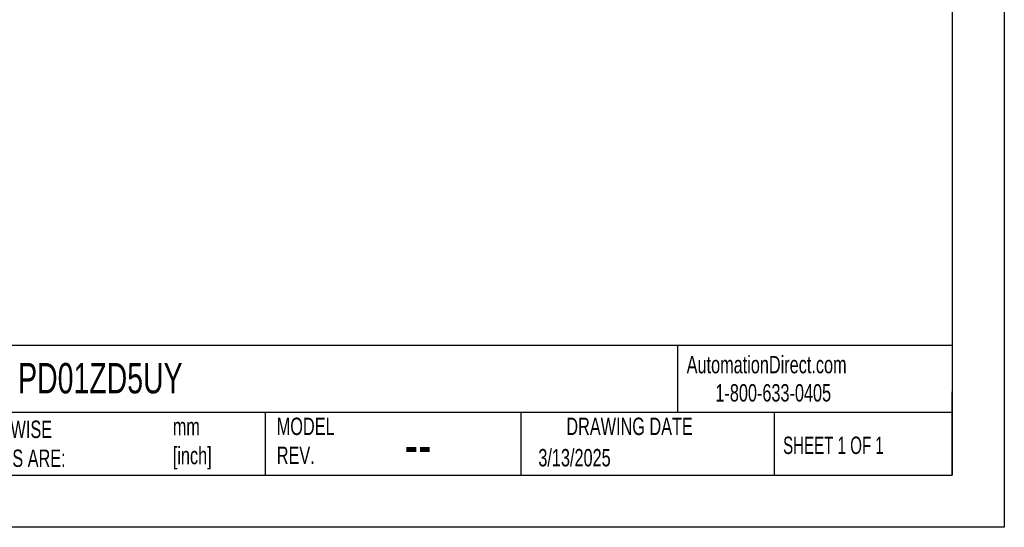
# Model space of a CAD drawing. Header units: millimetres. Extents: x 0 to 279, y 0 to 216.
# Tile 2 of 6: x 159 to 279, y 0 to 62. Entities that reach past the tile are written whole.
import ezdxf

# ---------------------------------------------------------------- set-up
doc = ezdxf.new("R2010")
doc.units = ezdxf.units.MM
doc.layers.add('TEXT', color=140, linetype='Continuous', lineweight=25)
doc.styles.add('SLDTEXTSTYLE0', font='TXT', dxfattribs={"width": 0.7})
doc.styles.add('SLDTEXTSTYLE1', font='TXT', dxfattribs={"width": 0.65})

msp = doc.modelspace()

# ---------------------------------------------------------------- linework, layer by layer
at = {"color": 7, "linetype": 'Continuous'}
for p, q in [((279.4, 215.9), (279.4, 0)), ((279.4, 0), (0, 0))]:
    msp.add_line(p, q, dxfattribs=at)
at = {"layer": 'TEXT'}
for p, q in [((273.05, 209.55), (273.05, 6.35)), ((273.05, 22.13), (6.35, 22.13)), ((239.58, 22.13), (239.58, 13.97)), ((273.05, 6.35), (273.05, 16.51)), ((273.05, 13.97), (6.35, 13.97)), ((189.3, 13.97), (189.3, 6.35)), ((220.47, 13.97), (220.47, 6.35)), ((251.35, 13.97), (251.35, 6.35)), ((6.35, 6.35), (273.05, 6.35))]:
    msp.add_line(p, q, dxfattribs=at)

# ---------------------------------------------------------------- texts
at = {"color": 179, "linetype": 'Continuous', "lineweight": 18, "char_height": 2.1167, "attachment_point": 1, "style": 'SLDTEXTSTYLE0'}
for s, insert in [('AutomationDirect.com', (240.69, 20.88)), ('1-800-633-0405', (244.19, 17.44))]:
    msp.add_mtext(s, dxfattribs=dict(at, insert=insert))
at = {"layer": 'TEXT'}
for s, insert, char_height, attachment_point, style in [('PD01ZD5UY', (159.21, 20.02), 3.704, 1, 'SLDTEXTSTYLE0'), ('MODEL ^JREV.', (190.73, 13.36), 2.1167, 1, 'SLDTEXTSTYLE0'), ('DRAWING DATE', (233.73, 13.36), 2.1167, 2, 'SLDTEXTSTYLE0'), ('UNLESS OTHERWISE ^JSPECIFIED UNITS ARE:', (142.87, 13), 2.1167, 1, 'SLDTEXTSTYLE0'), ('mm^J[inch]', (178.06, 13.33), 2.117, 1, 'SLDTEXTSTYLE0'), ('SHEET 1 OF 1', (252.44, 11.05), 2.1167, 1, 'SLDTEXTSTYLE1'), ('--', (206.3, 12.73), 5.292, 1, 'SLDTEXTSTYLE0'), ('3/13/2025', (222.61, 9.54), 2.117, 1, 'SLDTEXTSTYLE0')]:
    msp.add_mtext(s, dxfattribs=dict(at, insert=insert, char_height=char_height, attachment_point=attachment_point, style=style))

doc.saveas('drawing.dxf')
